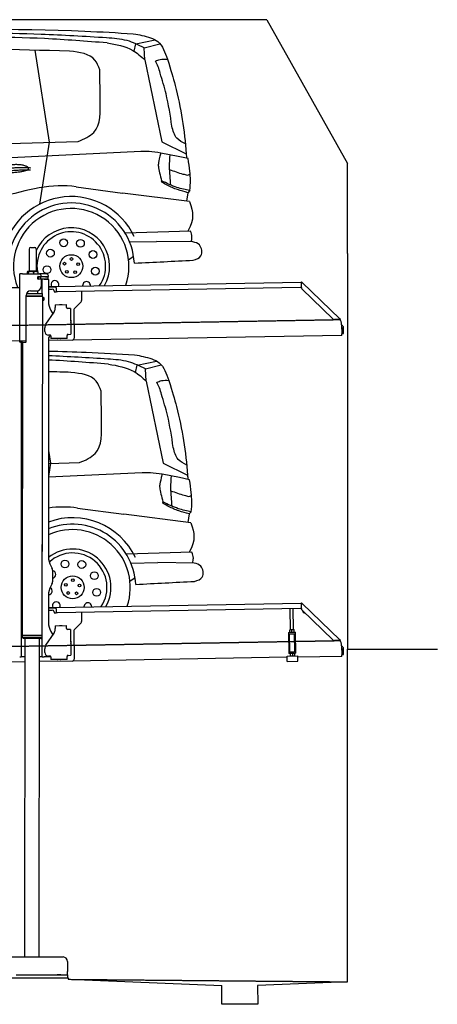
# Model space of a CAD drawing. Header units: millimetres. Extents: x 1073 to 6773, y 6141 to 11616.
# Tile 4 of 4: x 4448 to 6773, y 6141 to 11616. Entities that reach past the tile are written whole.
import ezdxf

# ---------------------------------------------------------------- set-up
doc = ezdxf.new("R2010")
doc.units = ezdxf.units.MM
doc.linetypes.add('GEN3', pattern=[6.25, 5, -1.25])
doc.layers.get('0').update_dxf_attribs({"lineweight": 25})
doc.layers.add('3', color=6, linetype='GEN3', lineweight=25)
doc.layers.add('AM_0', color=7, linetype='Continuous', lineweight=25)
doc.layers.add('Car', color=10, linetype='Continuous')

msp = doc.modelspace()

# ---------------------------------------------------------------- linework, layer by layer
for p, q in [((5822.8, 11615.9), (2672.8, 11615.9)), ((6272.8, 10315.9), (6272.8, 10815.9)), ((4509.6, 10350), (4529.6, 10350)), ((4499.6, 10340), (4499.6, 10220)), ((4539.6, 10340), (4539.6, 10220)), ((6272.8, 10315.9), (6272.8, 8115.9)), ((4447.6, 9822.5), (4447.6, 10202.5)), ((4463.6, 10202.5), (4447.6, 10202.5)), ((4447.6, 9822.5), (4447.6, 10202.5)), ((4447.6, 9822.5), (4447.6, 10202.5)), ((4463.6, 10202.5), (4447.6, 10202.5)), ((4463.6, 10202.5), (4557.6, 10202.5)), ((4463.6, 10202.5), (4557.6, 10202.5)), ((4489.6, 10212.5), (4489.6, 10202.5)), ((4489.6, 10212.5), (4489.6, 10202.5)), ((4492.1, 10215), (4491.6, 10214.7)), ((4492.1, 10215), (4491.6, 10214.7)), ((4492.5, 10215), (4492.1, 10215)), ((4492.5, 10215), (4492.1, 10215)), ((4510.3, 10215), (4492.5, 10215)), ((4510.3, 10215), (4492.5, 10215)), ((4495.4, 10212.5), (4495.4, 10202.5)), ((4495.4, 10212.5), (4495.4, 10202.5)), ((4499.6, 10220), (4539.6, 10220)), ((4499.6, 10220), (4539.6, 10220)), ((4501.6, 10215), (4501.6, 10220)), ((4501.6, 10215), (4501.6, 10220)), ((4537.4, 10215), (4510.3, 10215)), ((4537.4, 10215), (4510.3, 10215)), ((4525.3, 10212.5), (4525.3, 10202.5)), ((4525.3, 10212.5), (4525.3, 10202.5)), ((4547.1, 10215), (4537.4, 10215)), ((4547.1, 10215), (4537.4, 10215)), ((4537.6, 10215), (4537.6, 10220)), ((4537.6, 10215), (4537.6, 10220)), ((4547.1, 10215), (4547.5, 10214.7)), ((4547.1, 10215), (4547.5, 10214.7)), ((4550.6, 10186), (4548.7, 10186)), ((4550.6, 10186), (4548.7, 10186)), ((4549.5, 10212.5), (4549.5, 10202.5)), ((4549.5, 10212.5), (4549.5, 10202.5)), ((4549.6, 10176.6), (4549.6, 10183.8)), ((4549.6, 10176.6), (4549.6, 10183.8)), ((4550.6, 10186), (4551.6, 10186)), ((4550.6, 10186), (4550.6, 10174)), ((4550.6, 10186), (4551.6, 10186)), ((4550.6, 10186), (4550.6, 10174)), ((4564.6, 10186), (4551.6, 10186)), ((4564.6, 10186), (4551.6, 10186)), ((4552.2, 10186.5), (4564.6, 10186.5)), ((4552.2, 10186.5), (4564.6, 10186.5)), ((4597.6, 10202.5), (4557.6, 10202.5)), ((4597.6, 10202.5), (4557.6, 10202.5)), ((4564.6, 10186), (4565.6, 10186)), ((4564.6, 10186), (4565.6, 10186)), ((4567.7, 10186), (4565.6, 10186)), ((4565.6, 10174), (4565.6, 10186)), ((4567.7, 10186), (4565.6, 10186)), ((4565.6, 10174), (4565.6, 10186)), ((4567.6, 10192.5), (4567.6, 10189.5)), ((4567.6, 10192.5), (4567.6, 10189.5)), ((4603.4, 10186), (4567.7, 10186)), ((4603.4, 10186), (4567.7, 10186)), ((4592.2, 10186.5), (4604.6, 10186.5)), ((4592.2, 10186.5), (4604.6, 10186.5)), ((4603.4, 10186), (4605.6, 10186)), ((4603.4, 10186), (4605.6, 10186)), ((4605.6, 10174), (4605.6, 10186)), ((4605.6, 10174), (4605.6, 10186)), ((4607.6, 10189.5), (4607.6, 10192.5)), ((4607.6, 10189.5), (4607.6, 10192.5)), ((4548.7, 10174), (4548.6, 10174)), ((4548.7, 10174), (4548.6, 10174)), ((4550.6, 10174), (4548.7, 10174)), ((4550.6, 10174), (4548.7, 10174)), ((4551.6, 10174), (4550.6, 10174)), ((4551.6, 10174), (4550.6, 10174)), ((4552.2, 10174), (4551.6, 10174)), ((4552.2, 10174), (4551.6, 10174)), ((4564.6, 10174), (4552.2, 10174)), ((4564.6, 10174), (4552.2, 10174)), ((4565.6, 10174), (4564.6, 10174)), ((4565.6, 10174), (4564.6, 10174)), ((4565.6, 10174), (4567.7, 10174)), ((4565.6, 10174), (4567.7, 10174)), ((4567.6, 10171), (4567.6, 10132.5)), ((4567.6, 10171), (4567.6, 10132.5)), ((4603.4, 10174), (4567.7, 10174)), ((4603.4, 10174), (4567.7, 10174)), ((4572.6, 10093.9), (4572.6, 10172.5)), ((4584.6, 10172.5), (4572.6, 10172.5)), ((4572.6, 10093.9), (4572.6, 10172.5)), ((4584.6, 10172.5), (4572.6, 10172.5)), ((4584.6, 10172.5), (4606.6, 10172.5)), ((4584.6, 10172.5), (4606.6, 10172.5)), ((4605.6, 10174), (4603.4, 10174)), ((4605.6, 10174), (4603.4, 10174)), ((4607.6, 10171.5), (4607.6, 10049.5)), ((4607.6, 10171.5), (4607.6, 10049.5)), ((4607.6, 10132.3), (4641, 10132.8)), ((4641.1, 10128.8), (4607.6, 10128.3)), ((4641, 10132.8), (4651, 10133)), ((4651.1, 10129), (4641.1, 10128.8)), ((4651, 10133), (6015.8, 10156.8)), ((4651.2, 10125), (4651, 10133)), ((6017, 10158.5), (6015.6, 10157.1)), ((6017.4, 10155.4), (6015.6, 10157.1)), ((6016.1, 10125.9), (6015.7, 10148.4)), ((6016, 10150), (6015.8, 10156.8)), ((6017, 10158.5), (6018.8, 10156.8)), ((6018.9, 10153.9), (6017.4, 10155.4)), ((6018.8, 10156.8), (6020.3, 10155.3)), ((6018.9, 10153.9), (6019.2, 10154.3)), ((6019.2, 10154.3), (6020.3, 10155.3)), ((6020.3, 10155.3), (6229.5, 9953.3)), ((4447.6, 10125.5), (4396.2, 10124.6)), ((4483.6, 9825.5), (4483.6, 10082.5)), ((4483.6, 9825.5), (4483.6, 10082.5)), ((4483.6, 9825.5), (4483.6, 10082.5)), ((4483.6, 10080.8), (4574.5, 10080.6)), ((4483.6, 10080.8), (4574.5, 10080.6)), ((4483.6, 10079), (4571.5, 10078.9)), ((4571.5, 10078.9), (4483.6, 10079)), ((4483.6, 10079), (4571.5, 10078.9)), ((4571.5, 10078.9), (4483.6, 10079)), ((4574.5, 10077.2), (4483.6, 10077.3)), ((4574.5, 10077.2), (4483.6, 10077.3)), ((4486.4, 10094), (4574.6, 10093.9)), ((4486.4, 10094), (4574.6, 10093.9)), ((4489.6, 10094), (4489.6, 10098.7)), ((4489.6, 10094), (4489.6, 10098.7)), ((4508.6, 10107.5), (4542.6, 10107.5)), ((4508.6, 10107.5), (4542.6, 10107.5)), ((4549.6, 10093.9), (4549.6, 10108.5)), ((4549.6, 10093.9), (4549.6, 10108.5)), ((4571.5, 10078.9), (4574.5, 10080.6)), ((4571.5, 10078.9), (4574.5, 10080.6)), ((4571.5, 10078.9), (4574.5, 10077.2)), ((4571.5, 10078.9), (4574.5, 10077.2)), ((4572.6, 10078.3), (4572.6, 10079.5)), ((4572.6, 10078.3), (4572.6, 10079.5)), ((4574.5, 10080.6), (4574.6, 10093.9)), ((4574.5, 10080.6), (4574.6, 10093.9)), ((4574.5, 10077.2), (4574.5, 10071.4)), ((4574.5, 10077.2), (4574.5, 10071.4)), ((4607.6, 10117.2), (4628.8, 10117.6)), ((4639, 10107.8), (4639, 10106.8)), ((4644.1, 10101.9), (4649.1, 10102)), ((4651.2, 10125), (4651.5, 10108)), ((6011.4, 10126.8), (4656.6, 10103.1)), ((4791.5, 10105.5), (4792.4, 10054.6)), ((6193, 9951), (6019.2, 10118.9)), ((4574.5, 10056.4), (4571.8, 8191.9)), ((4574.5, 10056.4), (4571.8, 8191.9)), ((4574.5, 10071.4), (4581.5, 10071.4)), ((4574.5, 10071.4), (4581.5, 10071.4)), ((4574.5, 10056.4), (4581.5, 10056.4)), ((4574.5, 10056.4), (4581.5, 10056.4)), ((4581.5, 10056.4), (4581.5, 10071.4)), ((4582.5, 10070.4), (4581.5, 10071.4)), ((4581.5, 10056.4), (4581.5, 10071.4)), ((4582.5, 10070.4), (4581.5, 10071.4)), ((4582.5, 10057.4), (4581.5, 10056.4)), ((4582.5, 10057.4), (4581.5, 10056.4)), ((4582.5, 10070.4), (4582.5, 10057.4)), ((4582.5, 10070.4), (4582.5, 10057.4)), ((4645.3, 10030.9), (4708.3, 10032)), ((4645.3, 10030.9), (4645.6, 10014.9)), ((4669.8, 10031.8), (4683.8, 10032.1)), ((4708.6, 10016), (4708.3, 10032)), ((4789.6, 10047.5), (4751.2, 10007.7)), ((4593.6, 9922.1), (4639.7, 9990.5)), ((4621, 9999.5), (4632.4, 9979.7)), ((4645.7, 10010.7), (4645.6, 10014.9)), ((4708.6, 10016), (4708.6, 10015)), ((4713.7, 10010.1), (4714.7, 10010.1)), ((4730.7, 10010.4), (4714.7, 10010.1)), ((4730.7, 10010.4), (4733.2, 9866.4)), ((4748.4, 10000.5), (4751.1, 9844.7)), ((4732.3, 9945.4), (4732.6, 9931.4)), ((6222.7, 9948.5), (6200.2, 9948.1)), ((6228.5, 9952.3), (6228.1, 9951.9)), ((6229.6, 9950.4), (6228.1, 9951.9)), ((6229.5, 9953.3), (6228.5, 9952.3)), ((6229.5, 9953.3), (6231, 9951.9)), ((6231.4, 9948.7), (6229.6, 9950.4)), ((6231, 9951.9), (6232.8, 9950.1)), ((6231.4, 9948.7), (6232.8, 9950.1)), ((6240, 9920), (6240.9, 9868.7)), ((4587.9, 9881.9), (4587.6, 9901.9)), ((4587.9, 9881.9), (4587.6, 9901.9)), ((4616.3, 9862.4), (4608.3, 9862.2)), ((4616.3, 9862.4), (4608.3, 9862.2)), ((4621.4, 9857.5), (4621.6, 9842.5)), ((4711.3, 9861), (4711.3, 9860)), ((4711.6, 9844), (4711.3, 9860)), ((4717.2, 9866.1), (4716.2, 9866.1)), ((4717.2, 9866.1), (4733.2, 9866.4)), ((6241, 9860.7), (4741.3, 9834.5)), ((6241, 9860.7), (6240.9, 9868.7)), ((6242.3, 9903.2), (6242.9, 9870.8)), ((6242.9, 9870.8), (6250.9, 9871)), ((6250.9, 9871), (6250.3, 9903.3)), ((4483.6, 9830), (4146.4, 9824.2)), ((4463.6, 9822.5), (4447.6, 9822.5)), ((4463.6, 9822.5), (4447.6, 9822.5)), ((4463.6, 9822.5), (4447.6, 9822.5)), ((4455.6, 9819.5), (4455.6, 9822.5)), ((4455.6, 9819.5), (4455.6, 9822.5)), ((4455.6, 9819.5), (4455.6, 9822.5)), ((4455.6, 9819.5), (4455.6, 8097.5)), ((4464.1, 9822.5), (4461.8, 8192.1)), ((4463.6, 9822.5), (4480.6, 9822.5)), ((4463.6, 9822.5), (4480.6, 9822.5)), ((4463.6, 9822.5), (4480.6, 9822.5)), ((4607.6, 9839.5), (4607.6, 8629.1)), ((4607.6, 9839.5), (4607.6, 8629.1)), ((4741.3, 9834.5), (4607.6, 9832.2)), ((4711.6, 9844), (4621.6, 9842.5)), ((4673.6, 9842.9), (4659.6, 9842.6)), ((4572.6, 8072.5), (4572.6, 8697)), ((4572.6, 8072.5), (4572.6, 8697)), ((4621, 8579.1), (4627.2, 8568.3)), ((4630.6, 8555.8), (4630.6, 8489.2)), ((4627.2, 8476.7), (4621, 8465.8)), ((4607.6, 8415.8), (4607.6, 8264.5)), ((4607.6, 8415.8), (4607.6, 8264.5)), ((4607.6, 8347.3), (4641, 8347.8)), ((4641.1, 8343.8), (4607.6, 8343.3)), ((4607.6, 8332.2), (4628.8, 8332.6)), ((4639, 8322.8), (4639, 8321.8)), ((4641, 8347.8), (4651, 8348)), ((4651.1, 8344), (4641.1, 8343.8)), ((4651, 8348), (6015.8, 8371.8)), ((4651.2, 8340), (4651, 8348)), ((4651.2, 8340), (4651.5, 8323)), ((6011.4, 8341.8), (4656.6, 8318.1)), ((5955.4, 8224.1), (5953.4, 8340.7)), ((5971.4, 8224.3), (5969.4, 8341)), ((6017, 8373.5), (6015.6, 8372.1)), ((6017.4, 8370.4), (6015.6, 8372.1)), ((6016.1, 8340.9), (6015.7, 8363.4)), ((6016, 8365), (6015.8, 8371.8)), ((6017, 8373.5), (6018.8, 8371.8)), ((6018.9, 8368.9), (6017.4, 8370.4)), ((6018.8, 8371.8), (6020.3, 8370.3)), ((6018.9, 8368.9), (6019.2, 8369.3)), ((6019.2, 8369.3), (6020.3, 8370.3)), ((6193, 8166), (6019.2, 8333.9)), ((6020.3, 8370.3), (6229.5, 8168.3)), ((4644.1, 8316.9), (4649.1, 8317)), ((4791.5, 8320.5), (4792.4, 8269.6)), ((4621, 8214.5), (4632.4, 8194.7)), ((4645.3, 8245.9), (4708.3, 8247)), ((4645.3, 8245.9), (4645.6, 8229.9)), ((4645.7, 8225.7), (4645.6, 8229.9)), ((4669.8, 8246.8), (4683.8, 8247.1)), ((4708.6, 8231), (4708.3, 8247)), ((4708.6, 8231), (4708.6, 8230)), ((4713.7, 8225.1), (4714.7, 8225.1)), ((4730.7, 8225.4), (4714.7, 8225.1)), ((4730.7, 8225.4), (4733.2, 8081.4)), ((4748.4, 8215.5), (4751.1, 8059.7)), ((4789.6, 8262.5), (4751.2, 8222.7)), ((5952.2, 8224), (5951.4, 8223.6)), ((5951.6, 8210.7), (5951.4, 8222.5)), ((5974.7, 8224.4), (5952.2, 8224)), ((5963.6, 8210.9), (5963.4, 8222.7)), ((5974.7, 8224.4), (5975.4, 8224)), ((5975.6, 8211.1), (5975.4, 8222.9)), ((4571.8, 8191.9), (4461.8, 8192.1)), ((4461.8, 8192.1), (4571.8, 8191.9)), ((4461.8, 8192.1), (4461.8, 8181.1)), ((4571.8, 8191.9), (4461.8, 8192.1)), ((4461.8, 8192.1), (4571.8, 8191.9)), ((4461.8, 8192.1), (4461.8, 8181.1)), ((4461.8, 8181.1), (4571.8, 8180.9)), ((4468.8, 8174.1), (4461.8, 8181.1)), ((4461.8, 8181.1), (4571.8, 8180.9)), ((4468.8, 8174.1), (4461.8, 8181.1)), ((4564.8, 8173.9), (4468.8, 8174.1)), ((4564.8, 8173.9), (4468.8, 8174.1)), ((4476.9, 8174), (4474.2, 6404)), ((4556.9, 8173.9), (4554.2, 6404)), ((4564.8, 8173.9), (4571.8, 8180.9)), ((4564.8, 8173.9), (4571.8, 8180.9)), ((4571.8, 8191.9), (4571.8, 8180.9)), ((4571.8, 8191.9), (4571.8, 8180.9)), ((4593.6, 8137.1), (4639.7, 8205.5)), ((4732.3, 8160.4), (4732.6, 8146.4)), ((5943.7, 8209), (5948.7, 8209.1)), ((5943.7, 8209), (5943.8, 8201.1)), ((5948.8, 8201.1), (5943.8, 8201.1)), ((5943.8, 8201.1), (5943.9, 8193.1)), ((5943.9, 8193.1), (5945.4, 8108.1)), ((5948.7, 8209.1), (5978.7, 8209.7)), ((5948.8, 8201.1), (5978.8, 8201.7)), ((5952.1, 8101.2), (5950.4, 8201.2)), ((5952.4, 8209.2), (5951.7, 8209.6)), ((5974.9, 8209.6), (5975.7, 8210)), ((5979, 8101.6), (5977.3, 8201.6)), ((5978.7, 8209.7), (5983.7, 8209.7)), ((5983.8, 8201.7), (5978.8, 8201.7)), ((5983.8, 8201.7), (5983.7, 8209.7)), ((5983.9, 8193.7), (5983.8, 8201.7)), ((5985.4, 8108.8), (5983.9, 8193.7)), ((6222.7, 8163.5), (6200.2, 8163.1)), ((6228.5, 8167.3), (6228.1, 8166.9)), ((6229.6, 8165.4), (6228.1, 8166.9)), ((6229.5, 8168.3), (6228.5, 8167.3)), ((6229.5, 8168.3), (6231, 8166.9)), ((6231.4, 8163.7), (6229.6, 8165.4)), ((6231, 8166.9), (6232.8, 8165.1)), ((6231.4, 8163.7), (6232.8, 8165.1)), ((4587.9, 8096.9), (4587.6, 8116.9)), ((4587.9, 8096.9), (4587.6, 8116.9)), ((5945.4, 8108.1), (5945.6, 8100.1)), ((5985.6, 8100.8), (5985.4, 8108.8)), ((6240, 8135), (6240.9, 8083.7)), ((6242.3, 8118.2), (6242.9, 8085.8)), ((6250.9, 8086), (6250.3, 8118.3)), ((6272.8, 6265.9), (6272.8, 8115.9)), ((6272.8, 8115.9), (6772.8, 8115.9)), ((4447.6, 8072.5), (4455.6, 8072.5)), ((4455.6, 8097.5), (4455.6, 8072.5)), ((4455.6, 8097.5), (4455.6, 8072.5)), ((4463.6, 8072.5), (4455.6, 8072.5)), ((4476.6, 8072.5), (4463.6, 8072.5)), ((4476.6, 8072.5), (4463.6, 8072.5)), ((4572.6, 8072.5), (4556.6, 8072.5)), ((4572.6, 8072.5), (4556.6, 8072.5)), ((4741.3, 8049.5), (4556.6, 8046.3)), ((4572.6, 8072.5), (4584.6, 8072.5)), ((4572.6, 8072.5), (4584.6, 8072.5)), ((4621.4, 8072.5), (4584.6, 8072.5)), ((4616.3, 8077.4), (4608.3, 8077.2)), ((4616.3, 8077.4), (4608.3, 8077.2)), ((4621.4, 8072.5), (4621.6, 8057.5)), ((4711.6, 8059), (4621.6, 8057.5)), ((4673.6, 8057.9), (4659.6, 8057.6)), ((4711.3, 8076), (4711.3, 8075)), ((4711.6, 8059), (4711.3, 8075)), ((4717.2, 8081.1), (4716.2, 8081.1)), ((4717.2, 8081.1), (4733.2, 8081.4)), ((5936.1, 8070.4), (4741.3, 8049.5)), ((5936, 8077.1), (5996, 8078.1)), ((5936.5, 8047.1), (5936, 8077.1)), ((5945.6, 8100.1), (5950.6, 8100.2)), ((5945.6, 8100.1), (5945.7, 8092.1)), ((5950.7, 8092.2), (5945.7, 8092.1)), ((5950.6, 8100.2), (5980.6, 8100.7)), ((5950.7, 8092.2), (5980.7, 8092.7)), ((5952.1, 8101.2), (5979, 8101.6)), ((5954.5, 8092.2), (5953.7, 8091.8)), ((5953.7, 8090.7), (5953.9, 8078.9)), ((5954.7, 8077.4), (5954, 8077.8)), ((5957.6, 8100.3), (5957.6, 8101.3)), ((5965.7, 8090.9), (5965.9, 8079.1)), ((5973.6, 8100.6), (5973.6, 8101.6)), ((5977, 8092.6), (5977.7, 8092.2)), ((5977.2, 8077.8), (5978, 8078.3)), ((5977.7, 8091.1), (5977.9, 8079.3)), ((5980.6, 8100.7), (5985.6, 8100.8)), ((5985.7, 8092.8), (5980.7, 8092.7)), ((5985.7, 8092.8), (5985.6, 8100.8)), ((5996.5, 8048.1), (5996, 8078.1)), ((6241, 8075.7), (5996.1, 8071.4)), ((6241, 8075.7), (6240.9, 8083.7)), ((6242.9, 8085.8), (6250.9, 8086)), ((4476.5, 8044.9), (4146.4, 8039.2)), ((5936.5, 8047.1), (5996.5, 8048.1)), ((4149, 6404), (4689, 6404)), ((4714, 6379), (4714, 6324)), ((4427.5, 6304), (4633, 6304)), ((4577.4, 6304), (4590.5, 6304)), ((4590.5, 6304), (4600.1, 6304)), ((4600.1, 6304), (4706.5, 6304)), ((4633, 6304), (4642.6, 6304)), ((4642.6, 6304), (4655.6, 6304)), ((4677.4, 6304), (4655.6, 6304)), ((4706.5, 6304), (4716.5, 6304)), ((4714, 6304), (4714, 6324)), ((4716.5, 6289), (4716.5, 6304)), ((3872.8, 6289), (4717.8, 6289)), ((4717.8, 6289), (4717.8, 6279.9)), ((4717.8, 6279.9), (5572.8, 6245.8)), ((5572.8, 6140.9), (5572.8, 6245.8)), ((6272.8, 6265.9), (5772.3, 6245.8)), ((5772.3, 6245.8), (5772.8, 6140.9)), ((5772.8, 6140.9), (5572.8, 6140.9))]:
    msp.add_line(p, q)
for centre, radius, start, end in [((4509.6, 10340), 10, 90, 180), ((4529.6, 10340), 10, 0, 90), ((4549.6, 10186.5), 1, 48.5904, 221.4096), ((4549.6, 10186.5), 1, 48.5904, 221.4096), ((4546.6, 10183.8), 3, 0, 41.4096), ((4546.6, 10183.8), 3, 0, 41.4096), ((4552.2, 10189.5), 3, 228.5904, 270), ((4552.2, 10189.5), 3, 228.5904, 270), ((4557.6, 10192.5), 10, 0, 90), ((4557.6, 10192.5), 10, 0, 90), ((4564.6, 10189.5), 3, 270, 0), ((4564.6, 10189.5), 3, 270, 0), ((4589.6, 10186.5), 1, 48.5904, 210), ((4589.6, 10186.5), 1, 48.5904, 210), ((4592.2, 10189.5), 3, 228.5904, 270), ((4592.2, 10189.5), 3, 228.5904, 270), ((4597.6, 10192.5), 10, 0, 90), ((4597.6, 10192.5), 10, 0, 90), ((4604.6, 10189.5), 3, 270, 0), ((4604.6, 10189.5), 3, 270, 0), ((4542.6, 10132.5), 25, 270, 0), ((4542.6, 10132.5), 25, 270, 0), ((4549.6, 10174), 1, 138.5904, 311.4096), ((4549.6, 10174), 1, 138.5904, 311.4096), ((4546.6, 10176.6), 3, 318.5904, 0), ((4546.6, 10176.6), 3, 318.5904, 0), ((4552.2, 10171), 3, 90, 131.4096), ((4552.2, 10171), 3, 90, 131.4096), ((4564.6, 10171), 3, 0, 90), ((4564.6, 10171), 3, 0, 90), ((4589.6, 10174), 1, 180, 311.4096), ((4589.6, 10174), 1, 180, 311.4096), ((4592.2, 10171), 3, 90, 131.4096), ((4592.2, 10171), 3, 90, 131.4096), ((4604.6, 10171), 3, 22.0009, 90), ((4604.6, 10171), 3, 22.0009, 90), ((4606.6, 10171.5), 1, 0, 90), ((4606.6, 10171.5), 1, 0, 90), ((6011.3, 10131.8), 5, 271, 342.4709), ((6020.7, 10148.5), 5, 129.2435, 181), ((4508.6, 10082.5), 25, 90, 180), ((4508.6, 10082.5), 25, 90, 180), ((4629, 10107.6), 10, 1, 91), ((4644, 10106.9), 5, 181, 271), ((4649, 10107), 5, 271, 327.7633), ((4656.5, 10108.1), 5, 181, 271), ((6026.1, 10126.1), 10, 181, 226), ((4707.6, 10049.5), 100, 180, 210), ((4669.8, 10030.8), 1, 91, 151), ((4683.8, 10031.1), 1, 31, 91), ((4782.4, 10054.4), 10, 316, 1), ((4610.7, 10010), 35, 326, 1), ((4713.6, 10015.1), 5, 181, 271), ((4758.4, 10000.7), 10, 136, 181), ((4622.6, 9902.5), 35, 146, 181), ((4622.6, 9902.5), 35, 146, 181), ((4731.3, 9945.4), 1, 1, 61), ((4731.6, 9931.4), 1, 301, 1), ((6200, 9958.1), 10, 226, 271), ((6222.6, 9953.5), 5, 271, 322.7565), ((6190, 9919.1), 50, 1, 41.0686), ((6234.3, 9903), 16, 1, 68.9757), ((4607.9, 9882.2), 20, 181, 271), ((4607.9, 9882.2), 20, 181, 271), ((4632.6, 9839.5), 25, 120.6872, 180), ((4616.4, 9857.4), 5, 12.537, 91), ((4716.3, 9861.1), 5, 91, 181), ((6234.3, 9903), 8, 1, 42.4096), ((4480.6, 9825.5), 3, 270, 0), ((4480.6, 9825.5), 3, 270, 0), ((4480.6, 9825.5), 3, 270, 0), ((4659.6, 9843.6), 1, 211, 271), ((4673.6, 9843.9), 1, 271, 331), ((4741.1, 9844.5), 10, 271, 1), ((4571.6, 8673.5), 2, 60, 61.1039), ((4571.6, 8673.5), 2, 60, 61.1039), ((4571.6, 8651.5), 2, 297.616, 300), ((4571.6, 8651.5), 2, 297.616, 300), ((4707.6, 8629.1), 100, 180, 210), ((4605.6, 8555.8), 25, 0, 30), ((4605.6, 8489.2), 25, 330, 0), ((4707.6, 8415.8), 100, 150, 180), ((4629, 8322.6), 10, 1, 91), ((4656.5, 8323.1), 5, 181, 271), ((6011.3, 8346.8), 5, 271, 342.4709), ((6020.7, 8363.5), 5, 129.2435, 181), ((6026.1, 8341.1), 10, 181, 226), ((6035.1, 8329.7), 12.5, 175.968, 276.032), ((4644, 8321.9), 5, 181, 271), ((4649, 8322), 5, 271, 327.7633), ((4782.4, 8269.4), 10, 316, 1), ((4571.6, 8223.5), 2, 60, 82.1586), ((4571.6, 8223.5), 2, 60, 82.1586), ((4707.6, 8264.5), 100, 180, 210), ((4610.7, 8225), 35, 326, 1), ((4669.8, 8245.8), 1, 91, 151), ((4683.8, 8246.1), 1, 31, 91), ((4713.6, 8230.1), 5, 181, 271), ((4758.4, 8215.7), 10, 136, 181), ((4571.6, 8201.5), 2, 276.6849, 300), ((4571.6, 8201.5), 2, 276.6849, 300), ((4731.3, 8160.4), 1, 1, 61), ((6200, 8173.1), 10, 226, 271), ((6222.6, 8168.5), 5, 271, 322.7565), ((6190, 8134.1), 50, 1, 41.0686), ((4622.6, 8117.5), 35, 146, 181), ((4622.6, 8117.5), 35, 146, 181), ((4731.6, 8146.4), 1, 301, 1), ((6234.3, 8118), 16, 1, 68.9757), ((6234.3, 8118), 8, 1, 42.4096), ((4607.9, 8097.2), 20, 181, 271), ((4607.9, 8097.2), 20, 181, 271), ((4616.4, 8072.4), 5, 12.537, 91), ((4659.6, 8058.6), 1, 211, 271), ((4673.6, 8058.9), 1, 271, 331), ((4716.3, 8076.1), 5, 91, 181), ((4741.1, 8059.5), 10, 271, 1), ((4689, 6379), 25, 0, 90)]:
    msp.add_arc(centre, radius, start, end)
for points, weights in [([(4492.5, 10215), (4491.2, 10215), (4489.6, 10212.5)], [1, 1.0379548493, 1]), ([(4492.5, 10215), (4491.2, 10215), (4489.6, 10212.5)], [1, 1.0379548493, 1]), ([(4495.4, 10212.5), (4493.9, 10215), (4492.5, 10215)], [1, 1.0379548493, 1]), ([(4495.4, 10212.5), (4493.9, 10215), (4492.5, 10215)], [1, 1.0379548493, 1]), ([(4510.3, 10215), (4503.4, 10215), (4495.4, 10212.5)], [1, 1.0379548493, 1]), ([(4510.3, 10215), (4503.4, 10215), (4495.4, 10212.5)], [1, 1.0379548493, 1]), ([(4525.3, 10212.5), (4517.3, 10215), (4510.3, 10215)], [1, 1.0379548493, 1]), ([(4525.3, 10212.5), (4517.3, 10215), (4510.3, 10215)], [1, 1.0379548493, 1]), ([(4537.4, 10215), (4531.8, 10215), (4525.3, 10212.5)], [1, 1.0379548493, 1]), ([(4537.4, 10215), (4531.8, 10215), (4525.3, 10212.5)], [1, 1.0379548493, 1]), ([(4549.5, 10212.5), (4543, 10215), (4537.4, 10215)], [1, 1.0379548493, 1]), ([(4549.5, 10212.5), (4543, 10215), (4537.4, 10215)], [1, 1.0379548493, 1]), ([(4547.5, 10214.7), (4548.4, 10214.2), (4549.5, 10212.5)], [1.01682908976, 1.02536255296, 1]), ([(4547.5, 10214.7), (4548.4, 10214.2), (4549.5, 10212.5)], [1.01682908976, 1.02536255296, 1]), ([(5963.4, 8222.7), (5957.4, 8224.6), (5951.4, 8222.5)], [1, 1.15470053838, 1]), ([(5951.4, 8222.5), (5951.4, 8223.6), (5951.4, 8223.6)], [1, 1.07735026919, 1.07735026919]), ([(5975.4, 8222.9), (5969.4, 8224.8), (5963.4, 8222.7)], [1, 1.15470053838, 1]), ([(5975.4, 8224), (5975.4, 8224), (5975.4, 8222.9)], [1.07735026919, 1.07735026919, 1]), ([(5951.6, 8210.7), (5957.7, 8208.8), (5963.6, 8210.9)], [1, 1.15470053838, 1]), ([(5951.7, 8209.6), (5951.7, 8209.6), (5951.6, 8210.7)], [1.07735026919, 1.07735026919, 1]), ([(5963.6, 8210.9), (5969.7, 8209), (5975.6, 8211.1)], [1, 1.15470053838, 1]), ([(5975.6, 8211.1), (5975.7, 8210), (5975.7, 8210)], [1, 1.07735026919, 1.07735026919]), ([(5965.7, 8090.9), (5959.7, 8092.8), (5953.7, 8090.7)], [1, 1.15470053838, 1]), ([(5953.7, 8090.7), (5953.7, 8091.8), (5953.7, 8091.8)], [1, 1.07735026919, 1.07735026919]), ([(5953.9, 8078.9), (5960, 8077), (5965.9, 8079.1)], [1, 1.15470053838, 1]), ([(5954, 8077.8), (5954, 8077.8), (5953.9, 8078.9)], [1.07735026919, 1.07735026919, 1]), ([(5977.7, 8091.1), (5971.7, 8093), (5965.7, 8090.9)], [1, 1.15470053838, 1]), ([(5965.9, 8079.1), (5972, 8077.2), (5977.9, 8079.3)], [1, 1.15470053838, 1]), ([(5977.7, 8092.2), (5977.7, 8092.2), (5977.7, 8091.1)], [1.07735026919, 1.07735026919, 1]), ([(5977.9, 8079.3), (5978, 8078.3), (5978, 8078.3)], [1, 1.07735026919, 1.07735026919])]:
    msp.add_rational_spline(points, weights, degree=2)
for points, knots in [([(6017.3, 10152.1), (6017.1, 10152.2), (6017, 10152.2), (6016.5, 10152.5), (6016.3, 10152.6), (6016.1, 10152.7), (6016, 10152.7), (6015.9, 10152.8), (6015.9, 10152.8), (6015.9, 10152.8)], [0.5739587, 0.5739587, 0.5739587, 0.5739587, 0.6092825, 0.6092825, 0.6845767, 0.6845767, 0.7347196, 0.7347196, 0.7882871, 0.7882871, 0.7882871, 0.7882871]), ([(6018.4, 10153.1), (6018.3, 10153), (6018.1, 10152.9), (6017.8, 10152.6), (6017.7, 10152.5), (6017.6, 10152.4)], [0, 0, 0, 0, 0.0561983, 0.0561983, 0.1123863, 0.1123863, 0.1123863, 0.1123863]), ([(6020.3, 10155.3), (6020.3, 10155.3), (6020.3, 10155.2), (6020.4, 10155), (6020.3, 10154.8), (6019.9, 10154.4), (6019.7, 10154.2), (6019.3, 10153.8), (6019.1, 10153.6), (6018.8, 10153.4), (6018.6, 10153.2), (6018.4, 10153.1)], [0, 0, 0, 0, 0.0783959, 0.0783959, 0.2325433, 0.2325433, 0.3832567, 0.3832567, 0.4558696, 0.4558696, 0.5284931, 0.5284931, 0.5284931, 0.5284931]), ([(6019, 10153.5), (6019, 10153.6), (6019, 10153.7), (6019, 10153.8), (6019, 10153.8), (6018.9, 10153.8), (6018.9, 10153.9), (6018.9, 10153.9)], [0.170101, 0.170101, 0.170101, 0.170101, 0.2190838, 0.2190838, 0.2443424, 0.2443424, 0.2702641, 0.2702641, 0.2702641, 0.2702641]), ([(4574.5, 10071.4), (4574.5, 10071.4), (4574.5, 10071.2), (4574.4, 10070.4), (4574.3, 10069.9), (4574.2, 10068.5), (4574.1, 10067.7), (4574, 10065.8), (4574, 10064.8), (4574, 10063.9)], [3.394726, 3.394726, 3.394726, 3.394726, 3.677618, 3.677618, 3.96051, 3.96051, 4.243406, 4.243406, 4.526301, 4.526301, 4.526301, 4.526301]), ([(4574.5, 10071.4), (4574.5, 10071.4), (4574.5, 10071.2), (4574.4, 10070.4), (4574.3, 10069.9), (4574.2, 10068.5), (4574.1, 10067.7), (4574, 10065.8), (4574, 10064.8), (4574, 10063.9)], [3.394726, 3.394726, 3.394726, 3.394726, 3.677618, 3.677618, 3.96051, 3.96051, 4.243406, 4.243406, 4.526301, 4.526301, 4.526301, 4.526301]), ([(4574, 10063.9), (4574, 10063), (4574, 10061.9), (4574.1, 10060.1), (4574.2, 10059.3), (4574.3, 10057.9), (4574.4, 10057.3), (4574.5, 10056.6), (4574.5, 10056.4), (4574.5, 10056.4)], [0, 0, 0, 0, 0.282896, 0.282896, 0.565791, 0.565791, 0.848683, 0.848683, 1.131575, 1.131575, 1.131575, 1.131575]), ([(4574, 10063.9), (4574, 10063), (4574, 10061.9), (4574.1, 10060.1), (4574.2, 10059.3), (4574.3, 10057.9), (4574.4, 10057.3), (4574.5, 10056.6), (4574.5, 10056.4), (4574.5, 10056.4)], [0, 0, 0, 0, 0.282896, 0.282896, 0.565791, 0.565791, 0.848683, 0.848683, 1.131575, 1.131575, 1.131575, 1.131575]), ([(6226.6, 9950.5), (6226.7, 9950.7), (6226.8, 9950.8), (6227.1, 9951.1), (6227.2, 9951.2), (6227.3, 9951.4)], [0, 0, 0, 0, 0.0559258, 0.0559258, 0.1118618, 0.1118618, 0.1118618, 0.1118618]), ([(6227.3, 9951.4), (6227.4, 9951.6), (6227.6, 9951.8), (6228, 9952.3), (6228.2, 9952.6), (6228.7, 9953.1), (6228.9, 9953.3), (6229.2, 9953.4), (6229.2, 9953.4), (6229.4, 9953.4), (6229.4, 9953.4), (6229.5, 9953.3)], [0, 0, 0, 0, 0.0765895, 0.0765895, 0.2269961, 0.2269961, 0.3763352, 0.3763352, 0.4507859, 0.4507859, 0.5253306, 0.5253306, 0.5253306, 0.5253306]), ([(6228.1, 9951.9), (6228, 9951.9), (6228, 9952), (6227.9, 9952), (6227.8, 9952), (6227.7, 9952)], [0, 0, 0, 0, 0.0395192, 0.0395192, 0.1013995, 0.1013995, 0.1013995, 0.1013995]), ([(6017.3, 8367.1), (6017.1, 8367.2), (6017, 8367.2), (6016.5, 8367.5), (6016.3, 8367.6), (6016.1, 8367.7), (6016, 8367.7), (6015.9, 8367.8), (6015.9, 8367.8), (6015.9, 8367.8)], [0.5739587, 0.5739587, 0.5739587, 0.5739587, 0.6092825, 0.6092825, 0.6845767, 0.6845767, 0.7347196, 0.7347196, 0.7882871, 0.7882871, 0.7882871, 0.7882871]), ([(6018.4, 8368.1), (6018.3, 8368), (6018.1, 8367.9), (6017.8, 8367.6), (6017.7, 8367.5), (6017.6, 8367.4)], [0, 0, 0, 0, 0.0561983, 0.0561983, 0.1123863, 0.1123863, 0.1123863, 0.1123863]), ([(6020.3, 8370.3), (6020.3, 8370.3), (6020.3, 8370.2), (6020.4, 8370), (6020.3, 8369.8), (6019.9, 8369.4), (6019.7, 8369.2), (6019.3, 8368.8), (6019.1, 8368.6), (6018.8, 8368.4), (6018.6, 8368.2), (6018.4, 8368.1)], [0, 0, 0, 0, 0.0783959, 0.0783959, 0.2325433, 0.2325433, 0.3832567, 0.3832567, 0.4558696, 0.4558696, 0.5284931, 0.5284931, 0.5284931, 0.5284931]), ([(6019, 8368.5), (6019, 8368.6), (6019, 8368.7), (6019, 8368.8), (6019, 8368.8), (6018.9, 8368.8), (6018.9, 8368.9), (6018.9, 8368.9)], [0.170101, 0.170101, 0.170101, 0.170101, 0.2190838, 0.2190838, 0.2443424, 0.2443424, 0.2702641, 0.2702641, 0.2702641, 0.2702641]), ([(6226.6, 8165.5), (6226.7, 8165.7), (6226.8, 8165.8), (6227.1, 8166.1), (6227.2, 8166.2), (6227.3, 8166.4)], [0, 0, 0, 0, 0.0559258, 0.0559258, 0.1118618, 0.1118618, 0.1118618, 0.1118618]), ([(6227.3, 8166.4), (6227.4, 8166.6), (6227.6, 8166.8), (6228, 8167.3), (6228.2, 8167.6), (6228.7, 8168.1), (6228.9, 8168.3), (6229.2, 8168.4), (6229.2, 8168.4), (6229.4, 8168.4), (6229.4, 8168.4), (6229.5, 8168.3)], [0, 0, 0, 0, 0.0765895, 0.0765895, 0.2269961, 0.2269961, 0.3763352, 0.3763352, 0.4507859, 0.4507859, 0.5253306, 0.5253306, 0.5253306, 0.5253306]), ([(6228.1, 8166.9), (6228, 8166.9), (6228, 8167), (6227.9, 8167), (6227.8, 8167), (6227.7, 8167)], [0, 0, 0, 0, 0.0395192, 0.0395192, 0.1013995, 0.1013995, 0.1013995, 0.1013995])]:
    msp.add_open_spline(points, degree=3, knots=knots)
for points in [[(4621.4, 9857.5), (4621.3, 9857.8), (4621.3, 9858.1), (4621.2, 9858.4)], [(4621.4, 8072.5), (4621.3, 8072.8), (4621.3, 8073.1), (4621.2, 8073.4)]]:
    msp.add_open_spline(points, degree=3)
at = {"layer": '3'}
for p, q in [((1175.3, 9860.3), (6230.5, 9948.5)), ((1175.3, 8075.3), (6230.4, 8163.5)), ((4717.8, 6279.9), (6272.8, 6265.9))]:
    msp.add_line(p, q, dxfattribs=at)
at = {"layer": 'AM_0'}
msp.add_line((5822.8, 11615.9), (6272.8, 10815.9), dxfattribs=at)
at = {"layer": 'Car'}
for p, q in [((5094.6, 11481.7), (5201.6, 11504.2)), ((4531.2, 11446.2), (4611.4, 10935.2)), ((5085.4, 11440.3), (5094.6, 11481.7)), ((5140.3, 11460), (5228.3, 11482.4)), ((5144, 11392.8), (5140.3, 11460)), ((5144, 11392.8), (5238.1, 10937)), ((4894.9, 11176), (4893.1, 11336.9)), ((2773.8, 10882), (4773.9, 10939.4)), ((4611.4, 10935.2), (4558, 10590)), ((5238.1, 10937), (5374.8, 10869.6)), ((5121.2, 10882.3), (2232.4, 10743.7)), ((5330.8, 10855.6), (5233.2, 10874.6)), ((5385.1, 10843.2), (5330.8, 10855.6)), ((5381.3, 10751.6), (5396.8, 10757)), ((4762, 10686.4), (5020.2, 10651.6)), ((5239.6, 10712.4), (5237.6, 10720.3)), ((5392.7, 10604.5), (5020.2, 10651.6)), ((5383.7, 10653.9), (5375.9, 10606.7)), ((5395.6, 10665.7), (5383.7, 10653.9)), ((5399.3, 10440.8), (5034.3, 10429.4)), ((5059.3, 10380.7), (5209, 10383.3)), ((5412.3, 10380.6), (5209, 10383.3)), ((5053.9, 10280.9), (5082.2, 10300.1)), ((5092.9, 9654.2), (5102.1, 9695.5)), ((5102.1, 9695.5), (5209.1, 9718)), ((5147.8, 9673.9), (5235.8, 9696.3)), ((5151.6, 9606.7), (5147.8, 9673.9)), ((5151.6, 9606.7), (5245.6, 9150.8)), ((4902.4, 9389.9), (4900.6, 9550.7)), ((4607.6, 9221.3), (4618.9, 9149.1)), ((4607.6, 9148.3), (4781.4, 9153.2)), ((4618.9, 9149.1), (4607.6, 9075.8)), ((5245.6, 9150.8), (5382.3, 9083.4)), ((5128.7, 9096.2), (4607.6, 9071.2)), ((5338.3, 9069.5), (5240.7, 9088.5)), ((5392.6, 9057.1), (5338.3, 9069.5)), ((5247.1, 8926.3), (5245.1, 8934.1)), ((5388.8, 8965.5), (5404.3, 8970.9)), ((4769.5, 8900.3), (5027.7, 8865.5)), ((5403.1, 8879.6), (5391.2, 8867.8)), ((5400.3, 8818.4), (5027.7, 8865.5)), ((5391.2, 8867.8), (5383.4, 8820.5)), ((5406.8, 8654.7), (5041.8, 8643.3)), ((5066.8, 8594.5), (5216.5, 8597.1)), ((5419.8, 8594.5), (5216.5, 8597.1)), ((5061.4, 8494.7), (5089.7, 8514))]:
    msp.add_line(p, q, dxfattribs=at)
for centre, radius in [((4692.2, 10375.3), 21.7), ((4785.8, 10372.5), 21.7), ((4618.8, 10317.4), 21.7), ((4735.1, 10245.4), 63.8), ((4855.6, 10310.2), 21.7), ((4599.7, 10225.7), 21.7), ((4697.7, 10259.2), 7.59), ((4736.7, 10285.2), 7.59), ((4773.5, 10256.2), 7.59), ((4869, 10217.6), 21.7), ((4710.4, 10214.1), 7.59), ((4757.2, 10212.3), 7.59), ((4699.7, 8589.2), 21.7), ((4793.3, 8586.4), 21.7), ((4863.1, 8524.1), 21.7), ((4742.6, 8459.3), 63.8), ((4744.2, 8499.1), 7.59), ((4705.2, 8473.1), 7.59), ((4717.9, 8428), 7.59), ((4764.7, 8426.1), 7.59), ((4781, 8470.1), 7.59), ((4876.6, 8431.5), 21.7)]:
    msp.add_circle(centre, radius, dxfattribs=at)
for centre, radius, start, end in [((4734.6, 10245), 387.6, 25.3778, 166.3443), ((4734.6, 10245), 351.9, 2.7654, 192.2887), ((4734.6, 10245), 321.3, 340.8839, 201.1161), ((4734.6, 10245), 213.7, 329.873, 155.8547), ((4735.1, 10245.4), 191.3, 325.5644, 189.1529), ((4644.1, 10143.3), 21.7, 332.2836, 209.7164), ((4819.8, 10138), 21.7, 355.582, 186.418), ((4742.1, 8458.9), 387.6, 25.3778, 110.313), ((4742.1, 8458.9), 351.9, 2.7654, 112.4798), ((4742.1, 8458.9), 321.3, 341.1211, 114.7593), ((4742.1, 8458.9), 213.7, 330.2637, 128.9835), ((4742.6, 8459.3), 191.3, 326.0226, 133.0004), ((4626.3, 8531.2), 21.7, 281.4268, 78.5732), ((4607.2, 8439.6), 21.7, 272.3506, 56.925), ((4651.6, 8357.2), 21.7, 335.9827, 206.0173), ((4827.3, 8351.9), 21.7, 358.8888, 183.1112)]:
    msp.add_arc(centre, radius, start, end, dxfattribs=at)
for points in [[(3626.3, 11551.9), (4810.6, 11552.5), (5079.9, 11537.9)], [(4931.2, 11514.7), (4567, 11534.4), (4247.3, 11541.5), (3655.9, 11538.5), (3441.3, 11527.4), (3184.6, 11479.8), (2979.2, 11407.8)], [(4933.9, 11486.7), (4586.7, 11510.4), (3922.5, 11520.6)], [(5140.3, 11460), (5046, 11499.4), (4931.2, 11514.7)], [(5127.5, 11528.8), (5216.8, 11493.8), (5270.3, 11396.6)], [(4725.8, 11440.9), (3834.5, 11457.4), (3514.3, 11455.4)], [(4933.9, 11486.7), (5077.8, 11444.9), (5144, 11392.8)], [(4893.1, 11336.9), (4866.4, 11391.2), (4725.8, 11440.9)], [(5203.9, 11385.8), (5229.6, 11394.9), (5270.3, 11396.6)], [(5229.8, 11318.4), (5218.3, 11354.6), (5203.9, 11385.8)], [(5295.1, 11023.4), (5262.6, 11203), (5229.8, 11318.4)], [(4773.9, 10939.4), (4860.1, 10989.5), (4894.9, 11176)], [(5369.9, 10925.4), (5322.8, 10956.8), (5295.1, 11023.4)], [(5233.2, 10874.6), (5167.7, 10882.4), (5121.2, 10882.3)], [(5280.8, 10782.9), (5356.7, 10757.7), (5381.3, 10751.6)], [(5383.7, 10653.9), (5327, 10670.8), (5268.7, 10695.7), (5239.6, 10712.4)], [(5401.6, 10380.7), (5406.9, 10408.4), (5399.3, 10440.8)], [(5414, 10278.7), (5456.9, 10302.9), (5448, 10363.5), (5412.3, 10380.6)], [(5086.1, 10262), (5414, 10278.7)], [(5147.8, 9673.9), (5053.5, 9713.3), (4938.7, 9728.6)], [(4941.4, 9700.6), (5085.3, 9658.8), (5151.6, 9606.7)], [(5135, 9742.7), (5224.3, 9707.7), (5277.8, 9610.5)], [(4900.6, 9550.7), (4873.9, 9605.1), (4733.3, 9654.8)], [(5211.4, 9599.7), (5237.1, 9608.8), (5277.8, 9610.5)], [(5237.3, 9532.3), (5225.8, 9568.5), (5211.4, 9599.7)], [(5302.6, 9237.3), (5270.1, 9416.9), (5237.3, 9532.3)], [(4781.4, 9153.2), (4867.6, 9203.4), (4902.4, 9389.9)], [(5377.4, 9139.3), (5330.3, 9170.7), (5302.6, 9237.3)], [(5240.7, 9088.5), (5175.2, 9096.3), (5128.7, 9096.2)], [(5288.3, 8996.7), (5364.2, 8971.6), (5388.8, 8965.5)], [(5391.2, 8867.8), (5334.5, 8884.7), (5276.2, 8909.6), (5247.1, 8926.3)], [(5409.1, 8594.6), (5414.4, 8622.2), (5406.8, 8654.7)], [(5421.5, 8492.6), (5464.4, 8516.8), (5455.5, 8577.3), (5419.8, 8594.5)], [(5093.6, 8475.8), (5421.5, 8492.6)]]:
    msp.add_spline(points, degree=3, dxfattribs=at)
for points, degree in [([(5079.9, 11537.9), (5100.1, 11536), (5114, 11532.6), (5127.5, 11528.8)], 3), ([(4328.5, 10780.5), (4403.6, 10798.7), (4510, 10793)], 2), ([(4333.8, 10766.8), (4407.5, 10782.6), (4508.1, 10781.4)], 2), ([(4762, 10686.4), (4632.1, 10707.3), (4485.5, 10667.9), (4338.9, 10628.5)], 3), ([(5392.7, 10604.5), (5412.6, 10543.4), (5422.9, 10510.8), (5383.7, 10440.3)], 3), ([(4938.7, 9728.6), (4828.4, 9735.4), (4718, 9742.2), (4607.6, 9746.9)], 3), ([(5087.4, 9751.8), (5107.6, 9749.9), (5121.5, 9746.5), (5135, 9742.7)], 3), ([(4941.4, 9700.6), (4830.2, 9709.2), (4718.9, 9717.8), (4607.6, 9723.6)], 3), ([(4733.3, 9654.8), (4691.4, 9656), (4649.5, 9657.1), (4607.6, 9658.3)], 3), ([(4769.5, 8900.3), (4717.8, 8908.6), (4663.5, 8907.3), (4607.6, 8900.4)], 3), ([(5400.3, 8818.4), (5420.1, 8757.2), (5430.4, 8724.7), (5391.2, 8654.2)], 3)]:
    msp.add_open_spline(points, degree=degree, dxfattribs=at)
for points, degree, knots in [([(5270.3, 11396.6), (5289.4, 11334.6), (5338.9, 11169.6), (5366.2, 10989.9), (5376, 10853.4), (5376.5, 10845.1)], 3, [0, 0, 0, 0, 131.084966, 516.688843, 541.438903, 541.438903, 541.438903, 541.438903]), ([(5233.2, 10874.6), (5219.5, 10820.8), (5216.3, 10802.2), (5229.7, 10750.6), (5237.6, 10720.3)], 3, [11.821926, 11.821926, 11.821926, 11.821926, 76.947695, 170.16939, 170.16939, 170.16939, 170.16939]), ([(5283, 10864.9), (5281.6, 10842.8), (5278.4, 10786.7), (5284.1, 10730.8), (5287.5, 10696.9)], 3, [10.525342, 10.525342, 10.525342, 10.525342, 76.947695, 178.879742, 178.879742, 178.879742, 178.879742]), ([(5395.6, 10665.7), (5399.4, 10708), (5398.4, 10759.3), (5389.7, 10819.6), (5385.1, 10843.2)], 3, [0, 0, 0, 0, 108.884996, 180.77999, 180.77999, 180.77999, 180.77999]), ([(4333.6, 10777.5), (4332.6, 10785.7), (4353.3, 10802.4), (4435.6, 10824), (4529.1, 10792.5), (4502.2, 10771.1), (4358.6, 10758.5), (4334.6, 10769.2), (4333.6, 10777.5)], 5, [0, 0, 0, 0, 0, 0, 0.300106, 0.500106, 0.700106, 1, 1, 1, 1, 1, 1]), ([(5395.6, 10665.7), (5371, 10669.9), (5316.4, 10681.9), (5265.8, 10706.5), (5237.6, 10720.3)], 3, [50.544104, 50.544104, 50.544104, 50.544104, 125.030125, 218.508092, 218.508092, 218.508092, 218.508092]), ([(4607.6, 9773.3), (4677.8, 9771.8), (4837.8, 9766.6), (4997.7, 9757.1), (5087.4, 9751.8)], 3, [973.608696, 973.608696, 973.608696, 973.608696, 1184.346971, 1454.028673, 1454.028673, 1454.028673, 1454.028673]), ([(5277.8, 9610.5), (5296.9, 9548.5), (5346.4, 9383.5), (5373.7, 9203.8), (5383.5, 9067.3), (5384, 9059)], 3, [0, 0, 0, 0, 131.084966, 516.688843, 541.438903, 541.438903, 541.438903, 541.438903]), ([(5240.7, 9088.5), (5227, 9034.7), (5223.9, 9016.1), (5237.2, 8964.5), (5245.1, 8934.1)], 3, [11.821926, 11.821926, 11.821926, 11.821926, 76.947695, 170.16939, 170.16939, 170.16939, 170.16939]), ([(5290.5, 9078.8), (5289.1, 9056.7), (5285.9, 9000.6), (5291.6, 8944.7), (5295, 8910.8)], 3, [10.525342, 10.525342, 10.525342, 10.525342, 76.947695, 178.879742, 178.879742, 178.879742, 178.879742]), ([(5403.1, 8879.6), (5406.9, 8921.8), (5405.9, 8973.2), (5397.2, 9033.5), (5392.6, 9057.1)], 3, [0, 0, 0, 0, 108.884996, 180.77999, 180.77999, 180.77999, 180.77999]), ([(5403.1, 8879.6), (5378.5, 8883.8), (5323.9, 8895.7), (5273.3, 8920.4), (5245.1, 8934.1)], 3, [50.544104, 50.544104, 50.544104, 50.544104, 125.030125, 218.508092, 218.508092, 218.508092, 218.508092])]:
    msp.add_open_spline(points, degree=degree, knots=knots, dxfattribs=at)

doc.saveas('drawing.dxf')
